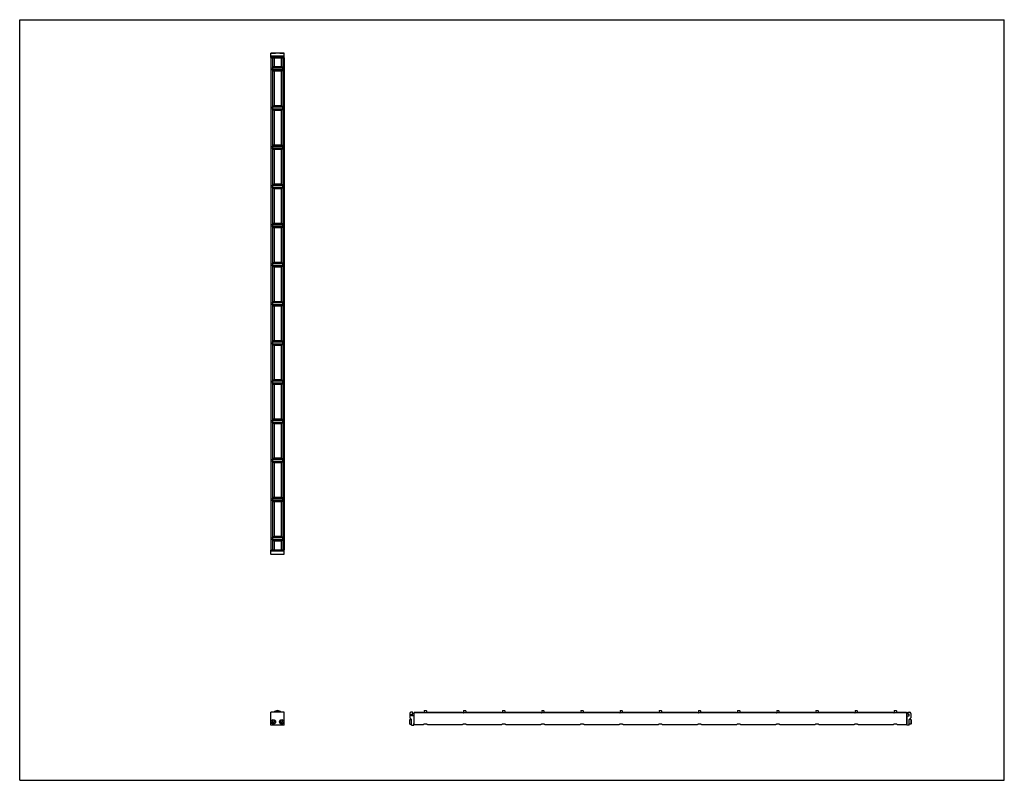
# Model space of a CAD drawing. Header units: inches. Extents: x 0 to 88, y 0 to 68.
import ezdxf

# ---------------------------------------------------------------- set-up
doc = ezdxf.new("R2010")
doc.units = ezdxf.units.IN
doc.header["$LTSCALE"] = 4.84
doc.header["$MEASUREMENT"] = 0
doc.layers.get('0').update_dxf_attribs({"linetype": 'CONTINUOUS'})
for name, color, linetype in [('205977_205978_205979_205978_BL0', 7, 'CONTINUOUS'), ('205977_205978_205979_20597_BL16', 7, 'CONTINUOUS'), ('240826_BL10', 7, 'CONTINUOUS'), ('240826_BL11', 7, 'CONTINUOUS'), ('240826_BL12', 7, 'CONTINUOUS'), ('240826_BL13', 7, 'CONTINUOUS'), ('240826_BL14', 7, 'CONTINUOUS'), ('240826_BL15', 7, 'CONTINUOUS'), ('240826_BL17', 7, 'CONTINUOUS'), ('240826_BL18', 7, 'CONTINUOUS'), ('240826_BL19', 7, 'CONTINUOUS'), ('240826_BL4', 7, 'CONTINUOUS'), ('240826_BL5', 7, 'CONTINUOUS'), ('240826_BL8', 7, 'CONTINUOUS'), ('240826_BL9', 7, 'CONTINUOUS'), ('2410WW_241044_BL20', 7, 'CONTINUOUS'), ('2436WW_243644_BL3', 7, 'CONTINUOUS'), ('9506XXM_950616M_BL1', 7, 'CONTINUOUS'), ('9506XXM_950616M_BL2', 7, 'CONTINUOUS'), ('9506XXM_950616M_BL6', 7, 'CONTINUOUS'), ('9506XXM_950616M_BL7', 7, 'CONTINUOUS')]:
    doc.layers.add(name, color=color, linetype=linetype)

# ---------------------------------------------------------------- blocks, each defined once
blk = doc.blocks.new('205977_205978_205979_205978_BL0', base_point=(28.836, 12.754))
at = {"layer": '205977_205978_205979_205978_BL0', "color": 7, "linetype": 'CONTINUOUS'}
for p, q in [((22.549, 20.58), (22.434, 20.58)), ((22.434, 20.205), (22.434, 20.58)), ((23.65, 20.56), (22.434, 20.56)), ((23.65, 20.478), (22.434, 20.478)), ((23.299, 20.58), (22.785, 20.58)), ((23.65, 20.58), (23.535, 20.58)), ((23.65, 20.205), (23.65, 20.58)), ((22.434, 20.205), (23.65, 20.205)), ((22.434, 4.928), (22.434, 6.078)), ((23.65, 6.078), (22.434, 6.078)), ((23.65, 4.928), (23.65, 6.078)), ((34.862, 5.988), (34.862, 5.585)), ((34.866, 5.574), (35.008, 5.433)), ((35.12, 6.078), (34.952, 6.078)), ((35.012, 4.943), (35.012, 5.422)), ((35.017, 5.777), (35.017, 5.906)), ((35.017, 5.906), (35.12, 5.906)), ((35.202, 5.777), (35.017, 5.777)), ((35.135, 5.921), (35.135, 6.063)), ((35.217, 5.762), (35.217, 5.077)), ((23.65, 4.928), (22.434, 4.928)), ((35.027, 4.928), (35.222, 4.928)), ((35.217, 5.077), (35.222, 5.077)), ((35.237, 4.943), (35.237, 5.062))]:
    blk.add_line(p, q, dxfattribs=at)
for centre, radius, start, end in [((34.952, 5.988), 0.09, 90, 180), ((34.877, 5.585), 0.015, 180, 225), ((34.997, 5.422), 0.015, 0, 45), ((35.12, 6.063), 0.015, 0, 90), ((35.12, 5.921), 0.015, 270, 360), ((35.202, 5.762), 0.015, 0, 90), ((35.027, 4.943), 0.015, 180, 270), ((35.222, 5.062), 0.015, 0, 90), ((35.222, 4.943), 0.015, 270, 360)]:
    blk.add_arc(centre, radius, start, end, dxfattribs=at)
blk = doc.blocks.new('9506XXM_950616M_BL1', base_point=(22.667, 12.816))
at = {"layer": '9506XXM_950616M_BL1', "color": 7, "linetype": 'CONTINUOUS'}
for p, q in [((22.549, 20.56), (22.549, 20.602)), ((22.785, 20.56), (22.785, 20.602)), ((22.49, 20.198), (22.483, 20.205)), ((22.845, 20.198), (22.49, 20.198)), ((22.845, 20.198), (22.852, 20.205)), ((22.577, 5.22), (22.616, 5.302)), ((22.616, 5.302), (22.706, 5.309)), ((22.706, 5.309), (22.758, 5.234)), ((22.628, 5.145), (22.577, 5.22)), ((22.719, 5.152), (22.628, 5.145)), ((22.758, 5.234), (22.719, 5.152))]:
    blk.add_line(p, q, dxfattribs=at)
for radius in [0.197, 0.177]:
    blk.add_circle((22.667, 5.227), radius, dxfattribs=at)
blk = doc.blocks.new('9506XXM_950616M_BL2', base_point=(29.24, 12.816))
at = {"layer": '9506XXM_950616M_BL2', "color": 7, "linetype": 'CONTINUOUS'}
for p, q in [((23.299, 20.56), (23.299, 20.602)), ((23.535, 20.56), (23.535, 20.602)), ((23.24, 20.198), (23.233, 20.205)), ((23.595, 20.198), (23.24, 20.198)), ((23.595, 20.198), (23.602, 20.205)), ((23.327, 5.239), (23.383, 5.311)), ((23.383, 5.311), (23.473, 5.299)), ((23.473, 5.299), (23.507, 5.215)), ((34.854, 5.404), (34.874, 5.424)), ((34.854, 5.05), (34.854, 5.404)), ((34.874, 5.03), (34.874, 5.424)), ((34.874, 5.424), (35.012, 5.424)), ((35.217, 5.345), (35.259, 5.345)), ((23.362, 5.155), (23.327, 5.239)), ((23.452, 5.143), (23.362, 5.155)), ((23.507, 5.215), (23.452, 5.143)), ((34.854, 5.05), (34.874, 5.03)), ((34.874, 5.03), (35.012, 5.03)), ((35.217, 5.109), (35.259, 5.109))]:
    blk.add_line(p, q, dxfattribs=at)
for radius in [0.197, 0.177]:
    blk.add_circle((23.417, 5.227), radius, dxfattribs=at)
blk = doc.blocks.new('2436WW_243644_BL3', base_point=(50.847, 34.798))
at = {"layer": '2436WW_243644_BL3', "color": 7, "linetype": 'CONTINUOUS'}
for p, q in [((22.434, 64.602), (22.434, 20.602)), ((22.434, 64.602), (23.63, 64.602)), ((22.455, 64.602), (22.455, 20.602)), ((22.58, 64.602), (22.58, 63.716)), ((22.73, 64.602), (22.73, 63.79)), ((23.355, 64.602), (23.355, 63.79)), ((23.505, 64.602), (23.505, 63.716)), ((23.63, 64.602), (23.63, 20.602)), ((23.65, 20.602), (23.65, 64.602)), ((23.65, 64.602), (23.65, 64.602)), ((22.58, 63.489), (22.58, 60.216)), ((23.355, 63.79), (22.73, 63.79)), ((22.73, 63.414), (22.73, 60.29)), ((22.73, 63.414), (23.355, 63.414)), ((23.355, 63.414), (23.355, 60.29)), ((23.505, 63.489), (23.505, 60.216)), ((22.58, 59.989), (22.58, 56.716)), ((23.355, 60.29), (22.73, 60.29)), ((22.73, 59.914), (22.73, 56.79)), ((22.73, 59.914), (23.355, 59.914)), ((23.355, 59.914), (23.355, 56.79)), ((23.505, 59.989), (23.505, 56.716)), ((22.58, 56.489), (22.58, 53.216)), ((23.355, 56.79), (22.73, 56.79)), ((22.73, 56.414), (22.73, 53.29)), ((22.73, 56.414), (23.355, 56.414)), ((23.355, 56.414), (23.355, 53.29)), ((23.505, 56.489), (23.505, 53.216)), ((22.58, 52.989), (22.58, 49.716)), ((23.355, 53.29), (22.73, 53.29)), ((22.73, 52.914), (22.73, 49.79)), ((22.73, 52.914), (23.355, 52.914)), ((23.355, 52.914), (23.355, 49.79)), ((23.505, 52.989), (23.505, 49.716)), ((22.58, 49.489), (22.58, 46.216)), ((23.355, 49.79), (22.73, 49.79)), ((22.73, 49.414), (22.73, 46.29)), ((22.73, 49.414), (23.355, 49.414)), ((23.355, 49.414), (23.355, 46.29)), ((23.505, 49.489), (23.505, 46.216)), ((22.58, 45.989), (22.58, 42.716)), ((23.355, 46.29), (22.73, 46.29)), ((22.73, 45.914), (22.73, 42.79)), ((22.73, 45.914), (23.355, 45.914)), ((23.355, 45.914), (23.355, 42.79)), ((23.505, 45.989), (23.505, 42.716)), ((22.58, 42.489), (22.58, 39.216)), ((23.355, 42.79), (22.73, 42.79)), ((22.73, 42.414), (22.73, 39.29)), ((22.73, 42.414), (23.355, 42.414)), ((23.355, 42.414), (23.355, 39.29)), ((23.505, 42.489), (23.505, 39.216)), ((22.58, 38.989), (22.58, 35.716)), ((23.355, 39.29), (22.73, 39.29)), ((22.73, 38.914), (23.355, 38.914)), ((22.73, 38.914), (22.73, 35.79)), ((23.355, 38.914), (23.355, 35.79)), ((23.505, 38.989), (23.505, 35.716)), ((22.58, 35.489), (22.58, 32.216)), ((23.355, 35.79), (22.73, 35.79)), ((22.73, 35.414), (23.355, 35.414)), ((22.73, 35.414), (22.73, 32.29)), ((23.355, 35.414), (23.355, 32.29)), ((23.505, 35.489), (23.505, 32.216)), ((22.58, 31.989), (22.58, 28.716)), ((23.355, 32.29), (22.73, 32.29)), ((22.73, 31.914), (23.355, 31.914)), ((22.73, 31.914), (22.73, 28.79)), ((23.355, 31.914), (23.355, 28.79)), ((23.505, 31.989), (23.505, 28.716)), ((22.58, 28.489), (22.58, 25.216)), ((23.355, 28.79), (22.73, 28.79)), ((22.73, 28.414), (23.355, 28.414)), ((22.73, 28.414), (22.73, 25.29)), ((23.355, 28.414), (23.355, 25.29)), ((23.505, 28.489), (23.505, 25.216)), ((22.58, 24.989), (22.58, 21.716)), ((23.355, 25.29), (22.73, 25.29)), ((22.73, 24.914), (23.355, 24.914)), ((22.73, 24.914), (22.73, 21.79)), ((23.355, 24.914), (23.355, 21.79)), ((23.505, 24.989), (23.505, 21.716)), ((22.58, 21.489), (22.58, 20.602)), ((23.355, 21.79), (22.73, 21.79)), ((22.73, 21.414), (23.355, 21.414)), ((22.73, 21.414), (22.73, 20.602)), ((23.355, 21.414), (23.355, 20.602)), ((23.505, 21.489), (23.505, 20.602)), ((22.436, 20.602), (22.434, 20.602)), ((22.455, 20.602), (23.65, 20.602)), ((35.259, 6.083), (35.259, 6.103)), ((35.259, 6.103), (36.071, 6.103)), ((35.259, 4.994), (35.259, 6.04)), ((79.259, 6.04), (35.259, 6.04)), ((36.071, 6.103), (36.071, 6.04)), ((36.447, 6.04), (36.447, 6.103)), ((36.447, 6.103), (39.571, 6.103)), ((39.571, 6.103), (39.571, 6.04)), ((39.947, 6.04), (39.947, 6.103)), ((39.947, 6.103), (43.071, 6.103)), ((43.071, 6.103), (43.071, 6.04)), ((43.447, 6.04), (43.447, 6.103)), ((43.447, 6.103), (46.571, 6.103)), ((46.571, 6.103), (46.571, 6.04)), ((46.947, 6.04), (46.947, 6.103)), ((46.947, 6.103), (50.071, 6.103)), ((50.071, 6.103), (50.071, 6.04)), ((50.447, 6.04), (50.447, 6.103)), ((50.447, 6.103), (53.571, 6.103)), ((53.571, 6.103), (53.571, 6.04)), ((53.947, 6.04), (53.947, 6.103)), ((53.947, 6.103), (57.071, 6.103)), ((57.071, 6.103), (57.071, 6.04)), ((57.447, 6.04), (57.447, 6.103)), ((57.447, 6.103), (60.571, 6.103)), ((60.571, 6.103), (60.571, 6.04)), ((60.947, 6.103), (64.071, 6.103)), ((60.947, 6.04), (60.947, 6.103)), ((64.071, 6.103), (64.071, 6.04)), ((64.447, 6.103), (67.571, 6.103)), ((64.447, 6.04), (64.447, 6.103)), ((67.571, 6.103), (67.571, 6.04)), ((67.947, 6.103), (71.071, 6.103)), ((67.947, 6.04), (67.947, 6.103)), ((71.071, 6.103), (71.071, 6.04)), ((71.447, 6.103), (74.571, 6.103)), ((71.447, 6.04), (71.447, 6.103)), ((74.571, 6.103), (74.571, 6.04)), ((74.947, 6.103), (78.071, 6.103)), ((74.947, 6.04), (74.947, 6.103)), ((78.071, 6.103), (78.071, 6.04)), ((78.447, 6.103), (79.259, 6.103)), ((78.447, 6.04), (78.447, 6.103)), ((79.259, 6.103), (79.259, 4.994)), ((35.259, 4.994), (36.083, 4.994)), ((36.435, 4.994), (39.583, 4.994)), ((39.935, 4.994), (43.083, 4.994)), ((43.435, 4.994), (46.583, 4.994)), ((46.935, 4.994), (50.083, 4.994)), ((50.435, 4.994), (53.583, 4.994)), ((53.935, 4.994), (57.083, 4.994)), ((57.435, 4.994), (60.583, 4.994)), ((60.935, 4.994), (64.083, 4.994)), ((64.435, 4.994), (67.583, 4.994)), ((67.935, 4.994), (71.083, 4.994)), ((71.435, 4.994), (74.583, 4.994)), ((74.935, 4.994), (78.083, 4.994)), ((78.435, 4.994), (79.259, 4.994))]:
    blk.add_line(p, q, dxfattribs=at)
for centre, radius, start, end in [((22.73, 63.602), 0.188, 90, 270), ((23.355, 63.602), 0.188, 270, 90), ((22.73, 60.102), 0.188, 90, 270), ((23.355, 60.102), 0.188, 270, 90), ((22.73, 56.602), 0.188, 90, 270), ((23.355, 56.602), 0.188, 270, 90), ((22.73, 53.102), 0.188, 90, 270), ((23.355, 53.102), 0.188, 270, 90), ((22.73, 49.602), 0.188, 90, 270), ((23.355, 49.602), 0.188, 270, 90), ((22.73, 46.102), 0.188, 90, 270), ((23.355, 46.102), 0.188, 270, 90), ((22.73, 42.602), 0.188, 90, 270), ((23.355, 42.602), 0.188, 270, 90), ((22.73, 39.102), 0.188, 90, 270), ((23.355, 39.102), 0.188, 270, 90), ((22.73, 35.602), 0.188, 90, 270), ((23.355, 35.602), 0.188, 270, 90), ((22.73, 32.102), 0.188, 90, 270), ((23.355, 32.102), 0.188, 270, 90), ((22.73, 28.602), 0.188, 90, 270), ((23.355, 28.602), 0.188, 270, 90), ((22.73, 25.102), 0.188, 90, 270), ((23.355, 25.102), 0.188, 270, 90), ((22.73, 21.602), 0.188, 90, 270), ((23.355, 21.602), 0.188, 270, 90), ((23.042, 5.79), 0.312, 67.5404, 112.42294)]:
    blk.add_arc(centre, radius, start, end, dxfattribs=at)
for points, knots in [([(36.259, 5.031), (36.24, 5.031), (36.211, 5.028), (36.175, 5.02), (36.151, 5.013), (36.129, 5.006), (36.111, 5), (36.095, 4.996), (36.086, 4.994), (36.082, 4.994)], [0, 0, 0, 0, 0.317879, 0.467872, 0.607621, 0.734291, 0.844293, 0.933908, 1, 1, 1, 1]), ([(36.414, 4.998), (36.404, 5.001), (36.382, 5.008), (36.346, 5.02), (36.304, 5.029), (36.274, 5.031), (36.259, 5.031)], [0, 0, 0, 0, 0.196723, 0.438548, 0.711204, 1, 1, 1, 1]), ([(36.436, 4.994), (36.433, 4.994), (36.426, 4.995), (36.418, 4.997), (36.414, 4.998)], [0, 0, 0, 0, 0.432818, 1, 1, 1, 1]), ([(39.759, 5.031), (39.74, 5.031), (39.711, 5.028), (39.675, 5.02), (39.651, 5.013), (39.629, 5.006), (39.611, 5), (39.595, 4.996), (39.586, 4.994), (39.582, 4.994)], [0, 0, 0, 0, 0.317879, 0.467872, 0.607621, 0.734291, 0.844293, 0.933908, 1, 1, 1, 1]), ([(39.914, 4.998), (39.904, 5.001), (39.882, 5.008), (39.846, 5.02), (39.804, 5.029), (39.774, 5.031), (39.759, 5.031)], [0, 0, 0, 0, 0.196723, 0.438548, 0.711204, 1, 1, 1, 1]), ([(39.936, 4.994), (39.933, 4.994), (39.926, 4.995), (39.918, 4.997), (39.914, 4.998)], [0, 0, 0, 0, 0.432818, 1, 1, 1, 1]), ([(43.259, 5.031), (43.24, 5.031), (43.211, 5.028), (43.175, 5.02), (43.151, 5.013), (43.129, 5.006), (43.111, 5), (43.095, 4.996), (43.086, 4.994), (43.082, 4.994)], [0, 0, 0, 0, 0.317879, 0.467872, 0.607621, 0.734291, 0.844293, 0.933908, 1, 1, 1, 1]), ([(43.414, 4.998), (43.404, 5.001), (43.382, 5.008), (43.346, 5.02), (43.304, 5.029), (43.274, 5.031), (43.259, 5.031)], [0, 0, 0, 0, 0.196723, 0.438548, 0.711204, 1, 1, 1, 1]), ([(43.436, 4.994), (43.433, 4.994), (43.426, 4.995), (43.418, 4.997), (43.414, 4.998)], [0, 0, 0, 0, 0.432818, 1, 1, 1, 1]), ([(46.759, 5.031), (46.74, 5.031), (46.711, 5.028), (46.675, 5.02), (46.651, 5.013), (46.629, 5.006), (46.611, 5), (46.595, 4.996), (46.586, 4.994), (46.582, 4.994)], [0, 0, 0, 0, 0.317879, 0.467872, 0.607621, 0.734291, 0.844293, 0.933908, 1, 1, 1, 1]), ([(46.914, 4.998), (46.904, 5.001), (46.882, 5.008), (46.846, 5.02), (46.804, 5.029), (46.774, 5.031), (46.759, 5.031)], [0, 0, 0, 0, 0.196723, 0.438548, 0.711204, 1, 1, 1, 1]), ([(46.936, 4.994), (46.933, 4.994), (46.926, 4.995), (46.918, 4.997), (46.914, 4.998)], [0, 0, 0, 0, 0.432818, 1, 1, 1, 1]), ([(50.259, 5.031), (50.24, 5.031), (50.211, 5.028), (50.175, 5.02), (50.151, 5.013), (50.129, 5.006), (50.111, 5), (50.095, 4.996), (50.086, 4.994), (50.082, 4.994)], [0, 0, 0, 0, 0.317879, 0.467872, 0.607621, 0.734291, 0.844293, 0.933908, 1, 1, 1, 1]), ([(50.414, 4.998), (50.404, 5.001), (50.382, 5.008), (50.346, 5.02), (50.304, 5.029), (50.274, 5.031), (50.259, 5.031)], [0, 0, 0, 0, 0.196723, 0.438548, 0.711204, 1, 1, 1, 1]), ([(50.436, 4.994), (50.433, 4.994), (50.426, 4.995), (50.418, 4.997), (50.414, 4.998)], [0, 0, 0, 0, 0.432818, 1, 1, 1, 1]), ([(53.759, 5.031), (53.74, 5.031), (53.711, 5.028), (53.675, 5.02), (53.651, 5.013), (53.629, 5.006), (53.611, 5), (53.595, 4.996), (53.586, 4.994), (53.582, 4.994)], [0, 0, 0, 0, 0.317879, 0.467872, 0.607621, 0.734291, 0.844293, 0.933908, 1, 1, 1, 1]), ([(53.914, 4.998), (53.904, 5.001), (53.882, 5.008), (53.846, 5.02), (53.804, 5.029), (53.774, 5.031), (53.759, 5.031)], [0, 0, 0, 0, 0.196723, 0.438548, 0.711204, 1, 1, 1, 1]), ([(53.936, 4.994), (53.933, 4.994), (53.926, 4.995), (53.918, 4.997), (53.914, 4.998)], [0, 0, 0, 0, 0.432818, 1, 1, 1, 1]), ([(57.259, 5.031), (57.24, 5.031), (57.211, 5.028), (57.175, 5.02), (57.151, 5.013), (57.129, 5.006), (57.111, 5), (57.095, 4.996), (57.086, 4.994), (57.082, 4.994)], [0, 0, 0, 0, 0.317879, 0.467872, 0.607621, 0.734291, 0.844293, 0.933908, 1, 1, 1, 1]), ([(57.414, 4.998), (57.404, 5.001), (57.382, 5.008), (57.346, 5.02), (57.304, 5.029), (57.274, 5.031), (57.259, 5.031)], [0, 0, 0, 0, 0.196723, 0.438548, 0.711204, 1, 1, 1, 1]), ([(57.436, 4.994), (57.433, 4.994), (57.426, 4.995), (57.418, 4.997), (57.414, 4.998)], [0, 0, 0, 0, 0.432818, 1, 1, 1, 1]), ([(60.759, 5.031), (60.74, 5.031), (60.711, 5.028), (60.675, 5.02), (60.651, 5.013), (60.629, 5.006), (60.611, 5), (60.595, 4.996), (60.586, 4.994), (60.582, 4.994)], [0, 0, 0, 0, 0.317879, 0.467872, 0.607621, 0.734291, 0.844293, 0.933908, 1, 1, 1, 1]), ([(60.914, 4.998), (60.904, 5.001), (60.882, 5.008), (60.846, 5.02), (60.804, 5.029), (60.774, 5.031), (60.759, 5.031)], [0, 0, 0, 0, 0.196723, 0.438548, 0.711204, 1, 1, 1, 1]), ([(60.936, 4.994), (60.933, 4.994), (60.926, 4.995), (60.918, 4.997), (60.914, 4.998)], [0, 0, 0, 0, 0.432818, 1, 1, 1, 1]), ([(64.259, 5.031), (64.24, 5.031), (64.211, 5.028), (64.175, 5.02), (64.151, 5.013), (64.129, 5.006), (64.111, 5), (64.095, 4.996), (64.086, 4.994), (64.082, 4.994)], [0, 0, 0, 0, 0.317879, 0.467872, 0.607621, 0.734291, 0.844293, 0.933908, 1, 1, 1, 1]), ([(64.414, 4.998), (64.404, 5.001), (64.382, 5.008), (64.346, 5.02), (64.304, 5.029), (64.274, 5.031), (64.259, 5.031)], [0, 0, 0, 0, 0.196723, 0.438548, 0.711204, 1, 1, 1, 1]), ([(64.436, 4.994), (64.433, 4.994), (64.426, 4.995), (64.418, 4.997), (64.414, 4.998)], [0, 0, 0, 0, 0.432818, 1, 1, 1, 1]), ([(67.759, 5.031), (67.74, 5.031), (67.711, 5.028), (67.675, 5.02), (67.651, 5.013), (67.629, 5.006), (67.611, 5), (67.595, 4.996), (67.586, 4.994), (67.582, 4.994)], [0, 0, 0, 0, 0.317879, 0.467872, 0.607621, 0.734291, 0.844293, 0.933908, 1, 1, 1, 1]), ([(67.914, 4.998), (67.904, 5.001), (67.882, 5.008), (67.846, 5.02), (67.804, 5.029), (67.774, 5.031), (67.759, 5.031)], [0, 0, 0, 0, 0.196723, 0.438548, 0.711204, 1, 1, 1, 1]), ([(67.936, 4.994), (67.933, 4.994), (67.926, 4.995), (67.918, 4.997), (67.914, 4.998)], [0, 0, 0, 0, 0.432818, 1, 1, 1, 1]), ([(71.259, 5.031), (71.24, 5.031), (71.211, 5.028), (71.175, 5.02), (71.151, 5.013), (71.129, 5.006), (71.111, 5), (71.095, 4.996), (71.086, 4.994), (71.082, 4.994)], [0, 0, 0, 0, 0.317879, 0.467872, 0.607621, 0.734291, 0.844293, 0.933908, 1, 1, 1, 1]), ([(71.414, 4.998), (71.404, 5.001), (71.382, 5.008), (71.346, 5.02), (71.304, 5.029), (71.274, 5.031), (71.259, 5.031)], [0, 0, 0, 0, 0.196723, 0.438548, 0.711204, 1, 1, 1, 1]), ([(71.436, 4.994), (71.433, 4.994), (71.426, 4.995), (71.418, 4.997), (71.414, 4.998)], [0, 0, 0, 0, 0.432818, 1, 1, 1, 1]), ([(74.759, 5.031), (74.74, 5.031), (74.711, 5.028), (74.675, 5.02), (74.651, 5.013), (74.629, 5.006), (74.611, 5), (74.595, 4.996), (74.586, 4.994), (74.582, 4.994)], [0, 0, 0, 0, 0.317879, 0.467872, 0.607621, 0.734291, 0.844293, 0.933908, 1, 1, 1, 1]), ([(74.914, 4.998), (74.904, 5.001), (74.882, 5.008), (74.846, 5.02), (74.804, 5.029), (74.774, 5.031), (74.759, 5.031)], [0, 0, 0, 0, 0.196723, 0.438548, 0.711204, 1, 1, 1, 1]), ([(74.936, 4.994), (74.933, 4.994), (74.926, 4.995), (74.918, 4.997), (74.914, 4.998)], [0, 0, 0, 0, 0.432818, 1, 1, 1, 1]), ([(78.259, 5.031), (78.24, 5.031), (78.211, 5.028), (78.175, 5.02), (78.151, 5.013), (78.129, 5.006), (78.111, 5), (78.095, 4.996), (78.086, 4.994), (78.082, 4.994)], [0, 0, 0, 0, 0.317879, 0.467872, 0.607621, 0.734291, 0.844293, 0.933908, 1, 1, 1, 1]), ([(78.414, 4.998), (78.404, 5.001), (78.382, 5.008), (78.346, 5.02), (78.304, 5.029), (78.274, 5.031), (78.259, 5.031)], [0, 0, 0, 0, 0.196723, 0.438548, 0.711204, 1, 1, 1, 1]), ([(78.436, 4.994), (78.433, 4.994), (78.426, 4.995), (78.418, 4.997), (78.414, 4.998)], [0, 0, 0, 0, 0.432818, 1, 1, 1, 1])]:
    blk.add_open_spline(points, degree=3, knots=knots, dxfattribs=at)
blk = doc.blocks.new('240826_BL4', base_point=(29.491, 13.755))
at = {"layer": '240826_BL4', "color": 7, "linetype": 'CONTINUOUS'}
for p, q in [((22.605, 21.687), (22.605, 21.517)), ((22.62, 21.702), (23.465, 21.702)), ((23.465, 21.502), (22.62, 21.502)), ((22.792, 21.72), (22.79, 21.702)), ((22.79, 21.502), (22.792, 21.484)), ((22.792, 21.72), (23.292, 21.72)), ((23.292, 21.484), (22.792, 21.484)), ((23.292, 21.72), (23.295, 21.702)), ((23.295, 21.502), (23.292, 21.484)), ((23.48, 21.687), (23.48, 21.517)), ((36.159, 6.213), (36.159, 6.04)), ((36.174, 6.228), (36.344, 6.228)), ((36.359, 6.213), (36.359, 6.04)), ((36.141, 6.04), (36.159, 6.043)), ((36.377, 6.04), (36.359, 6.043))]:
    blk.add_line(p, q, dxfattribs=at)
for centre, radius, start, end in [((22.62, 21.687), 0.015, 90, 180), ((22.62, 21.517), 0.015, 180, 270), ((23.465, 21.687), 0.015, 0, 90), ((23.465, 21.517), 0.015, 270, 360), ((23.042, 5.79), 0.438, 41.19836, 138.80164), ((36.174, 6.213), 0.015, 90, 180), ((36.344, 6.213), 0.015, 0, 90), ((23.042, 5.79), 0.33, 60.80879, 119.19296), ((23.042, 5.79), 0.322, 63.44672, 116.55146)]:
    blk.add_arc(centre, radius, start, end, dxfattribs=at)
blk = doc.blocks.new('240826_BL5', base_point=(31.241, 15.63))
at = {"layer": '240826_BL5', "color": 7, "linetype": 'CONTINUOUS'}
for p, q in [((22.605, 25.187), (22.605, 25.017)), ((22.62, 25.202), (23.465, 25.202)), ((23.465, 25.002), (22.62, 25.002)), ((22.792, 25.22), (22.79, 25.202)), ((22.79, 25.002), (22.792, 24.984)), ((22.792, 25.22), (23.292, 25.22)), ((23.292, 24.984), (22.792, 24.984)), ((23.292, 25.22), (23.295, 25.202)), ((23.295, 25.002), (23.292, 24.984)), ((23.48, 25.187), (23.48, 25.017)), ((39.659, 6.213), (39.659, 6.04)), ((39.674, 6.228), (39.844, 6.228)), ((39.859, 6.213), (39.859, 6.04)), ((39.641, 6.04), (39.659, 6.043)), ((39.877, 6.04), (39.859, 6.043))]:
    blk.add_line(p, q, dxfattribs=at)
for centre, start, end in [((22.62, 25.187), 90, 180), ((22.62, 25.017), 180, 270), ((23.465, 25.187), 0, 90), ((23.465, 25.017), 270, 360), ((39.674, 6.213), 90, 180), ((39.844, 6.213), 0, 90)]:
    blk.add_arc(centre, 0.015, start, end, dxfattribs=at)
blk = doc.blocks.new('9506XXM_950616M_BL6', base_point=(22.667, 64.804))
at = {"layer": '9506XXM_950616M_BL6', "color": 7, "linetype": 'CONTINUOUS'}
for p, q in [((22.49, 65.007), (22.483, 64.999)), ((22.49, 65.007), (22.845, 65.007)), ((22.549, 64.644), (22.549, 64.602)), ((22.785, 64.644), (22.785, 64.602)), ((22.845, 65.007), (22.852, 64.999))]:
    blk.add_line(p, q, dxfattribs=at)
blk = doc.blocks.new('9506XXM_950616M_BL7', base_point=(51.448, 35.019))
at = {"layer": '9506XXM_950616M_BL7', "color": 7, "linetype": 'CONTINUOUS'}
for p, q in [((23.24, 65.007), (23.233, 64.999)), ((23.24, 65.007), (23.595, 65.007)), ((23.299, 64.644), (23.299, 64.602)), ((23.535, 64.644), (23.535, 64.602)), ((23.595, 65.007), (23.602, 64.999)), ((79.301, 5.345), (79.259, 5.345)), ((79.644, 5.424), (79.506, 5.424)), ((79.663, 5.404), (79.644, 5.424)), ((79.644, 5.424), (79.644, 5.03)), ((79.663, 5.404), (79.663, 5.05)), ((79.301, 5.109), (79.259, 5.109)), ((79.644, 5.03), (79.506, 5.03)), ((79.663, 5.05), (79.644, 5.03))]:
    blk.add_line(p, q, dxfattribs=at)
blk = doc.blocks.new('240826_BL8', base_point=(32.991, 17.38))
at = {"layer": '240826_BL8', "color": 7, "linetype": 'CONTINUOUS'}
for p, q in [((22.605, 28.687), (22.605, 28.517)), ((22.62, 28.702), (23.465, 28.702)), ((23.465, 28.502), (22.62, 28.502)), ((22.792, 28.72), (22.79, 28.702)), ((22.79, 28.502), (22.792, 28.484)), ((22.792, 28.72), (23.292, 28.72)), ((23.292, 28.484), (22.792, 28.484)), ((23.292, 28.72), (23.295, 28.702)), ((23.295, 28.502), (23.292, 28.484)), ((23.48, 28.687), (23.48, 28.517)), ((43.159, 6.213), (43.159, 6.04)), ((43.174, 6.228), (43.344, 6.228)), ((43.359, 6.213), (43.359, 6.04)), ((43.141, 6.04), (43.159, 6.043)), ((43.377, 6.04), (43.359, 6.043))]:
    blk.add_line(p, q, dxfattribs=at)
for centre, start, end in [((22.62, 28.687), 90, 180), ((22.62, 28.517), 180, 270), ((23.465, 28.687), 0, 90), ((23.465, 28.517), 270, 360), ((43.174, 6.213), 90, 180), ((43.344, 6.213), 0, 90)]:
    blk.add_arc(centre, 0.015, start, end, dxfattribs=at)
blk = doc.blocks.new('240826_BL9', base_point=(34.741, 19.13))
at = {"layer": '240826_BL9', "color": 7, "linetype": 'CONTINUOUS'}
for p, q in [((22.605, 32.187), (22.605, 32.017)), ((22.62, 32.202), (23.465, 32.202)), ((23.465, 32.002), (22.62, 32.002)), ((22.792, 32.22), (22.79, 32.202)), ((22.79, 32.002), (22.792, 31.984)), ((22.792, 32.22), (23.292, 32.22)), ((23.292, 31.984), (22.792, 31.984)), ((23.292, 32.22), (23.295, 32.202)), ((23.295, 32.002), (23.292, 31.984)), ((23.48, 32.187), (23.48, 32.017)), ((46.659, 6.213), (46.659, 6.04)), ((46.674, 6.228), (46.844, 6.228)), ((46.859, 6.213), (46.859, 6.04)), ((46.641, 6.04), (46.659, 6.043)), ((46.877, 6.04), (46.859, 6.043))]:
    blk.add_line(p, q, dxfattribs=at)
for centre, start, end in [((22.62, 32.187), 90, 180), ((22.62, 32.017), 180, 270), ((23.465, 32.187), 0, 90), ((23.465, 32.017), 270, 360), ((46.674, 6.213), 90, 180), ((46.844, 6.213), 0, 90)]:
    blk.add_arc(centre, 0.015, start, end, dxfattribs=at)
blk = doc.blocks.new('240826_BL10', base_point=(36.491, 20.755))
at = {"layer": '240826_BL10', "color": 7, "linetype": 'CONTINUOUS'}
for p, q in [((22.605, 35.687), (22.605, 35.517)), ((22.62, 35.702), (23.465, 35.702)), ((23.465, 35.502), (22.62, 35.502)), ((22.792, 35.72), (22.79, 35.702)), ((22.79, 35.502), (22.792, 35.484)), ((22.792, 35.72), (23.292, 35.72)), ((23.292, 35.484), (22.792, 35.484)), ((23.292, 35.72), (23.295, 35.702)), ((23.295, 35.502), (23.292, 35.484)), ((23.48, 35.687), (23.48, 35.517)), ((50.159, 6.213), (50.159, 6.04)), ((50.174, 6.228), (50.344, 6.228)), ((50.359, 6.213), (50.359, 6.04)), ((50.141, 6.04), (50.159, 6.043)), ((50.377, 6.04), (50.359, 6.043))]:
    blk.add_line(p, q, dxfattribs=at)
for centre, radius, start, end in [((22.62, 35.687), 0.015, 90, 180), ((22.62, 35.517), 0.015, 180, 270), ((23.465, 35.687), 0.015, 0, 90), ((23.465, 35.517), 0.015, 270, 360), ((23.042, 5.79), 0.438, 41.19836, 138.80164), ((50.174, 6.213), 0.015, 90, 180), ((50.344, 6.213), 0.015, 0, 90)]:
    blk.add_arc(centre, radius, start, end, dxfattribs=at)
blk = doc.blocks.new('240826_BL11', base_point=(50.491, 34.88))
at = {"layer": '240826_BL11', "color": 7, "linetype": 'CONTINUOUS'}
for p, q in [((22.605, 63.687), (22.605, 63.517)), ((22.62, 63.702), (23.465, 63.702)), ((23.465, 63.502), (22.62, 63.502)), ((22.792, 63.72), (22.79, 63.702)), ((22.79, 63.502), (22.792, 63.484)), ((22.792, 63.72), (23.292, 63.72)), ((23.292, 63.484), (22.792, 63.484)), ((23.292, 63.72), (23.295, 63.702)), ((23.295, 63.502), (23.292, 63.484)), ((23.48, 63.687), (23.48, 63.517)), ((78.159, 6.213), (78.159, 6.04)), ((78.174, 6.228), (78.344, 6.228)), ((78.359, 6.213), (78.359, 6.04)), ((78.141, 6.04), (78.159, 6.043)), ((78.377, 6.04), (78.359, 6.043))]:
    blk.add_line(p, q, dxfattribs=at)
for centre, start, end in [((22.62, 63.687), 90, 180), ((22.62, 63.517), 180, 270), ((23.465, 63.687), 0, 90), ((23.465, 63.517), 270, 360), ((78.174, 6.213), 90, 180), ((78.344, 6.213), 0, 90)]:
    blk.add_arc(centre, 0.015, start, end, dxfattribs=at)
blk = doc.blocks.new('240826_BL12', base_point=(38.241, 22.63))
at = {"layer": '240826_BL12', "color": 7, "linetype": 'CONTINUOUS'}
for p, q in [((22.605, 39.187), (22.605, 39.017)), ((22.62, 39.202), (23.465, 39.202)), ((23.465, 39.002), (22.62, 39.002)), ((22.792, 39.22), (22.79, 39.202)), ((22.79, 39.002), (22.792, 38.984)), ((22.792, 39.22), (23.292, 39.22)), ((23.292, 38.984), (22.792, 38.984)), ((23.292, 39.22), (23.295, 39.202)), ((23.295, 39.002), (23.292, 38.984)), ((23.48, 39.187), (23.48, 39.017)), ((53.659, 6.213), (53.659, 6.04)), ((53.674, 6.228), (53.844, 6.228)), ((53.859, 6.213), (53.859, 6.04)), ((53.641, 6.04), (53.659, 6.043)), ((53.877, 6.04), (53.859, 6.043))]:
    blk.add_line(p, q, dxfattribs=at)
for centre, start, end in [((22.62, 39.187), 90, 180), ((22.62, 39.017), 180, 270), ((23.465, 39.187), 0, 90), ((23.465, 39.017), 270, 360), ((53.674, 6.213), 90, 180), ((53.844, 6.213), 0, 90)]:
    blk.add_arc(centre, 0.015, start, end, dxfattribs=at)
blk = doc.blocks.new('240826_BL13', base_point=(48.741, 33.13))
at = {"layer": '240826_BL13', "color": 7, "linetype": 'CONTINUOUS'}
for p, q in [((22.605, 60.187), (22.605, 60.017)), ((22.62, 60.202), (23.465, 60.202)), ((23.465, 60.002), (22.62, 60.002)), ((22.792, 60.22), (22.79, 60.202)), ((22.79, 60.002), (22.792, 59.984)), ((22.792, 60.22), (23.292, 60.22)), ((23.292, 59.984), (22.792, 59.984)), ((23.292, 60.22), (23.295, 60.202)), ((23.295, 60.002), (23.292, 59.984)), ((23.48, 60.187), (23.48, 60.017)), ((74.659, 6.213), (74.659, 6.04)), ((74.674, 6.228), (74.844, 6.228)), ((74.859, 6.213), (74.859, 6.04)), ((74.641, 6.04), (74.659, 6.043)), ((74.877, 6.04), (74.859, 6.043))]:
    blk.add_line(p, q, dxfattribs=at)
for centre, start, end in [((22.62, 60.187), 90, 180), ((22.62, 60.017), 180, 270), ((23.465, 60.187), 0, 90), ((23.465, 60.017), 270, 360), ((74.674, 6.213), 90, 180), ((74.844, 6.213), 0, 90)]:
    blk.add_arc(centre, 0.015, start, end, dxfattribs=at)
blk = doc.blocks.new('240826_BL14', base_point=(46.991, 31.38))
at = {"layer": '240826_BL14', "color": 7, "linetype": 'CONTINUOUS'}
for p, q in [((22.605, 56.687), (22.605, 56.517)), ((22.62, 56.702), (23.465, 56.702)), ((23.465, 56.502), (22.62, 56.502)), ((22.792, 56.72), (22.79, 56.702)), ((22.79, 56.502), (22.792, 56.484)), ((22.792, 56.72), (23.292, 56.72)), ((23.292, 56.484), (22.792, 56.484)), ((23.292, 56.72), (23.295, 56.702)), ((23.295, 56.502), (23.292, 56.484)), ((23.48, 56.687), (23.48, 56.517)), ((71.159, 6.213), (71.159, 6.04)), ((71.174, 6.228), (71.344, 6.228)), ((71.359, 6.213), (71.359, 6.04)), ((71.141, 6.04), (71.159, 6.043)), ((71.377, 6.04), (71.359, 6.043))]:
    blk.add_line(p, q, dxfattribs=at)
for centre, start, end in [((22.62, 56.687), 90, 180), ((22.62, 56.517), 180, 270), ((23.465, 56.687), 0, 90), ((23.465, 56.517), 270, 360), ((71.174, 6.213), 90, 180), ((71.344, 6.213), 0, 90)]:
    blk.add_arc(centre, 0.015, start, end, dxfattribs=at)
blk = doc.blocks.new('240826_BL15', base_point=(45.241, 29.63))
at = {"layer": '240826_BL15', "color": 7, "linetype": 'CONTINUOUS'}
for p, q in [((22.605, 53.187), (22.605, 53.017)), ((22.62, 53.202), (23.465, 53.202)), ((23.465, 53.002), (22.62, 53.002)), ((22.792, 53.22), (22.79, 53.202)), ((22.79, 53.002), (22.792, 52.984)), ((22.792, 53.22), (23.292, 53.22)), ((23.292, 52.984), (22.792, 52.984)), ((23.292, 53.22), (23.295, 53.202)), ((23.295, 53.002), (23.292, 52.984)), ((23.48, 53.187), (23.48, 53.017)), ((67.659, 6.213), (67.659, 6.04)), ((67.674, 6.228), (67.844, 6.228)), ((67.859, 6.213), (67.859, 6.04)), ((67.641, 6.04), (67.659, 6.043)), ((67.877, 6.04), (67.859, 6.043))]:
    blk.add_line(p, q, dxfattribs=at)
for centre, start, end in [((22.62, 53.187), 90, 180), ((22.62, 53.017), 180, 270), ((23.465, 53.187), 0, 90), ((23.465, 53.017), 270, 360), ((67.674, 6.213), 90, 180), ((67.844, 6.213), 0, 90)]:
    blk.add_arc(centre, 0.015, start, end, dxfattribs=at)
blk = doc.blocks.new('205977_205978_205979_20597_BL16', base_point=(51.045, 34.964))
at = {"layer": '205977_205978_205979_20597_BL16', "color": 7, "linetype": 'CONTINUOUS'}
for p, q in [((22.434, 64.624), (22.434, 64.999)), ((23.65, 64.999), (22.434, 64.999)), ((23.65, 64.726), (22.434, 64.726)), ((22.434, 64.644), (23.65, 64.644)), ((22.434, 64.624), (22.549, 64.624)), ((22.785, 64.624), (23.299, 64.624)), ((23.535, 64.624), (23.65, 64.624)), ((23.65, 64.624), (23.65, 64.999)), ((79.301, 5.762), (79.301, 5.077)), ((79.316, 5.777), (79.501, 5.777)), ((79.383, 5.921), (79.383, 6.063)), ((79.398, 6.078), (79.566, 6.078)), ((79.501, 5.906), (79.398, 5.906)), ((79.501, 5.777), (79.501, 5.906)), ((79.506, 4.943), (79.506, 5.422)), ((79.51, 5.433), (79.652, 5.574)), ((79.656, 5.988), (79.656, 5.585)), ((79.281, 4.943), (79.281, 5.062)), ((79.301, 5.077), (79.296, 5.077)), ((79.491, 4.928), (79.296, 4.928))]:
    blk.add_line(p, q, dxfattribs=at)
for centre, radius, start, end in [((79.316, 5.762), 0.015, 90, 180), ((79.398, 6.063), 0.015, 90, 180), ((79.398, 5.921), 0.015, 180, 270), ((79.521, 5.422), 0.015, 135, 180), ((79.566, 5.988), 0.09, 0, 90), ((79.641, 5.585), 0.015, 315, 360), ((79.296, 5.062), 0.015, 90, 180), ((79.296, 4.943), 0.015, 180, 270), ((79.491, 4.943), 0.015, 270, 360)]:
    blk.add_arc(centre, radius, start, end, dxfattribs=at)
blk = doc.blocks.new('240826_BL17', base_point=(43.491, 27.88))
at = {"layer": '240826_BL17', "color": 7, "linetype": 'CONTINUOUS'}
for p, q in [((22.605, 49.687), (22.605, 49.517)), ((22.62, 49.702), (23.465, 49.702)), ((23.465, 49.502), (22.62, 49.502)), ((22.792, 49.72), (22.79, 49.702)), ((22.79, 49.502), (22.792, 49.484)), ((22.792, 49.72), (23.292, 49.72)), ((23.292, 49.484), (22.792, 49.484)), ((23.292, 49.72), (23.295, 49.702)), ((23.295, 49.502), (23.292, 49.484)), ((23.48, 49.687), (23.48, 49.517)), ((64.159, 6.213), (64.159, 6.04)), ((64.174, 6.228), (64.344, 6.228)), ((64.359, 6.213), (64.359, 6.04)), ((64.141, 6.04), (64.159, 6.043)), ((64.377, 6.04), (64.359, 6.043))]:
    blk.add_line(p, q, dxfattribs=at)
for centre, start, end in [((22.62, 49.687), 90, 180), ((22.62, 49.517), 180, 270), ((23.465, 49.687), 0, 90), ((23.465, 49.517), 270, 360), ((64.174, 6.213), 90, 180), ((64.344, 6.213), 0, 90)]:
    blk.add_arc(centre, 0.015, start, end, dxfattribs=at)
blk = doc.blocks.new('240826_BL18', base_point=(41.741, 26.13))
at = {"layer": '240826_BL18', "color": 7, "linetype": 'CONTINUOUS'}
for p, q in [((22.605, 46.187), (22.605, 46.017)), ((22.62, 46.202), (23.465, 46.202)), ((23.465, 46.002), (22.62, 46.002)), ((22.792, 46.22), (22.79, 46.202)), ((22.79, 46.002), (22.792, 45.984)), ((22.792, 46.22), (23.292, 46.22)), ((23.292, 45.984), (22.792, 45.984)), ((23.292, 46.22), (23.295, 46.202)), ((23.295, 46.002), (23.292, 45.984)), ((23.48, 46.187), (23.48, 46.017)), ((60.659, 6.213), (60.659, 6.04)), ((60.674, 6.228), (60.844, 6.228)), ((60.859, 6.213), (60.859, 6.04)), ((60.641, 6.04), (60.659, 6.043)), ((60.877, 6.04), (60.859, 6.043))]:
    blk.add_line(p, q, dxfattribs=at)
for centre, start, end in [((22.62, 46.187), 90, 180), ((22.62, 46.017), 180, 270), ((23.465, 46.187), 0, 90), ((23.465, 46.017), 270, 360), ((60.674, 6.213), 90, 180), ((60.844, 6.213), 0, 90)]:
    blk.add_arc(centre, 0.015, start, end, dxfattribs=at)
blk = doc.blocks.new('240826_BL19', base_point=(39.991, 24.38))
at = {"layer": '240826_BL19', "color": 7, "linetype": 'CONTINUOUS'}
for p, q in [((22.605, 42.687), (22.605, 42.517)), ((22.62, 42.702), (23.465, 42.702)), ((23.465, 42.502), (22.62, 42.502)), ((22.792, 42.72), (22.79, 42.702)), ((22.79, 42.502), (22.792, 42.484)), ((22.792, 42.72), (23.292, 42.72)), ((23.292, 42.484), (22.792, 42.484)), ((23.292, 42.72), (23.295, 42.702)), ((23.295, 42.502), (23.292, 42.484)), ((23.48, 42.687), (23.48, 42.517)), ((57.159, 6.213), (57.159, 6.04)), ((57.174, 6.228), (57.344, 6.228)), ((57.359, 6.213), (57.359, 6.04)), ((57.141, 6.04), (57.159, 6.043)), ((57.377, 6.04), (57.359, 6.043))]:
    blk.add_line(p, q, dxfattribs=at)
for centre, start, end in [((22.62, 42.687), 90, 180), ((22.62, 42.517), 180, 270), ((23.465, 42.687), 0, 90), ((23.465, 42.517), 270, 360), ((57.174, 6.213), 90, 180), ((57.344, 6.213), 0, 90)]:
    blk.add_arc(centre, 0.015, start, end, dxfattribs=at)
blk = doc.blocks.new('2410WW_241044_BL20', base_point=(23.042, 42.602))
at = {"layer": '2410WW_241044_BL20', "color": 7, "linetype": 'CONTINUOUS'}
for p, q in [((22.887, 63.79), (22.887, 63.72)), ((22.887, 63.484), (22.887, 63.414)), ((23.197, 63.79), (23.197, 63.72)), ((23.197, 63.484), (23.197, 63.414)), ((22.887, 60.29), (22.887, 60.22)), ((22.887, 59.984), (22.887, 59.914)), ((23.197, 60.29), (23.197, 60.22)), ((23.197, 59.984), (23.197, 59.914)), ((22.887, 56.79), (22.887, 56.72)), ((22.887, 56.484), (22.887, 56.414)), ((23.197, 56.79), (23.197, 56.72)), ((23.197, 56.484), (23.197, 56.414)), ((22.887, 53.29), (22.887, 53.22)), ((22.887, 52.984), (22.887, 52.914)), ((23.197, 53.29), (23.197, 53.22)), ((23.197, 52.984), (23.197, 52.914)), ((22.887, 49.79), (22.887, 49.72)), ((22.887, 49.484), (22.887, 49.414)), ((23.197, 49.79), (23.197, 49.72)), ((23.197, 49.484), (23.197, 49.414)), ((22.887, 46.29), (22.887, 46.22)), ((22.887, 45.984), (22.887, 45.914)), ((23.197, 46.29), (23.197, 46.22)), ((23.197, 45.984), (23.197, 45.914)), ((22.887, 42.79), (22.887, 42.72)), ((22.887, 42.484), (22.887, 42.414)), ((23.197, 42.79), (23.197, 42.72)), ((23.197, 42.484), (23.197, 42.414)), ((22.887, 39.29), (22.887, 39.22)), ((22.887, 38.984), (22.887, 38.914)), ((23.197, 39.29), (23.197, 39.22)), ((23.197, 38.984), (23.197, 38.914)), ((22.887, 35.79), (22.887, 35.72)), ((22.887, 35.484), (22.887, 35.414)), ((23.197, 35.79), (23.197, 35.72)), ((23.197, 35.484), (23.197, 35.414)), ((22.887, 32.29), (22.887, 32.22)), ((22.887, 31.984), (22.887, 31.914)), ((23.197, 32.29), (23.197, 32.22)), ((23.197, 31.984), (23.197, 31.914)), ((22.887, 28.79), (22.887, 28.72)), ((22.887, 28.484), (22.887, 28.414)), ((23.197, 28.79), (23.197, 28.72)), ((23.197, 28.484), (23.197, 28.414)), ((22.887, 25.29), (22.887, 25.22)), ((22.887, 24.984), (22.887, 24.914)), ((23.197, 25.29), (23.197, 25.22)), ((23.197, 24.984), (23.197, 24.914)), ((22.887, 21.79), (22.887, 21.72)), ((22.887, 21.484), (22.887, 21.414)), ((23.197, 21.79), (23.197, 21.72)), ((23.197, 21.484), (23.197, 21.414))]:
    blk.add_line(p, q, dxfattribs=at)

msp = doc.modelspace()

# ---------------------------------------------------------------- linework, layer by layer
at = {"color": 7, "linetype": 'CONTINUOUS'}
for p, q in [((0, 0), (0, 68)), ((0, 68), (88, 68)), ((88, 0), (88, 68)), ((0, 0), (88, 0))]:
    msp.add_line(p, q, dxfattribs=at)

# ---------------------------------------------------------------- block references
at = {"layer": '205977_205978_205979_205978_BL0'}
msp.add_blockref('205977_205978_205979_205978_BL0', (28.836, 12.754), dxfattribs=at)
at = {"layer": '205977_205978_205979_20597_BL16'}
msp.add_blockref('205977_205978_205979_20597_BL16', (51.045, 34.964), dxfattribs=at)
at = {"layer": '240826_BL10'}
msp.add_blockref('240826_BL10', (36.491, 20.755), dxfattribs=at)
at = {"layer": '240826_BL11'}
msp.add_blockref('240826_BL11', (50.491, 34.88), dxfattribs=at)
at = {"layer": '240826_BL12'}
msp.add_blockref('240826_BL12', (38.241, 22.63), dxfattribs=at)
at = {"layer": '240826_BL13'}
msp.add_blockref('240826_BL13', (48.741, 33.13), dxfattribs=at)
at = {"layer": '240826_BL14'}
msp.add_blockref('240826_BL14', (46.991, 31.38), dxfattribs=at)
at = {"layer": '240826_BL15'}
msp.add_blockref('240826_BL15', (45.241, 29.63), dxfattribs=at)
at = {"layer": '240826_BL17'}
msp.add_blockref('240826_BL17', (43.491, 27.88), dxfattribs=at)
at = {"layer": '240826_BL18'}
msp.add_blockref('240826_BL18', (41.741, 26.13), dxfattribs=at)
at = {"layer": '240826_BL19'}
msp.add_blockref('240826_BL19', (39.991, 24.38), dxfattribs=at)
at = {"layer": '240826_BL4'}
msp.add_blockref('240826_BL4', (29.491, 13.755), dxfattribs=at)
at = {"layer": '240826_BL5'}
msp.add_blockref('240826_BL5', (31.241, 15.63), dxfattribs=at)
at = {"layer": '240826_BL8'}
msp.add_blockref('240826_BL8', (32.991, 17.38), dxfattribs=at)
at = {"layer": '240826_BL9'}
msp.add_blockref('240826_BL9', (34.741, 19.13), dxfattribs=at)
at = {"layer": '2410WW_241044_BL20'}
msp.add_blockref('2410WW_241044_BL20', (23.042, 42.602), dxfattribs=at)
at = {"layer": '2436WW_243644_BL3'}
msp.add_blockref('2436WW_243644_BL3', (50.847, 34.798), dxfattribs=at)
at = {"layer": '9506XXM_950616M_BL1'}
msp.add_blockref('9506XXM_950616M_BL1', (22.667, 12.816), dxfattribs=at)
at = {"layer": '9506XXM_950616M_BL2'}
msp.add_blockref('9506XXM_950616M_BL2', (29.24, 12.816), dxfattribs=at)
at = {"layer": '9506XXM_950616M_BL6'}
msp.add_blockref('9506XXM_950616M_BL6', (22.667, 64.804), dxfattribs=at)
at = {"layer": '9506XXM_950616M_BL7'}
msp.add_blockref('9506XXM_950616M_BL7', (51.448, 35.019), dxfattribs=at)

doc.saveas('drawing.dxf')
